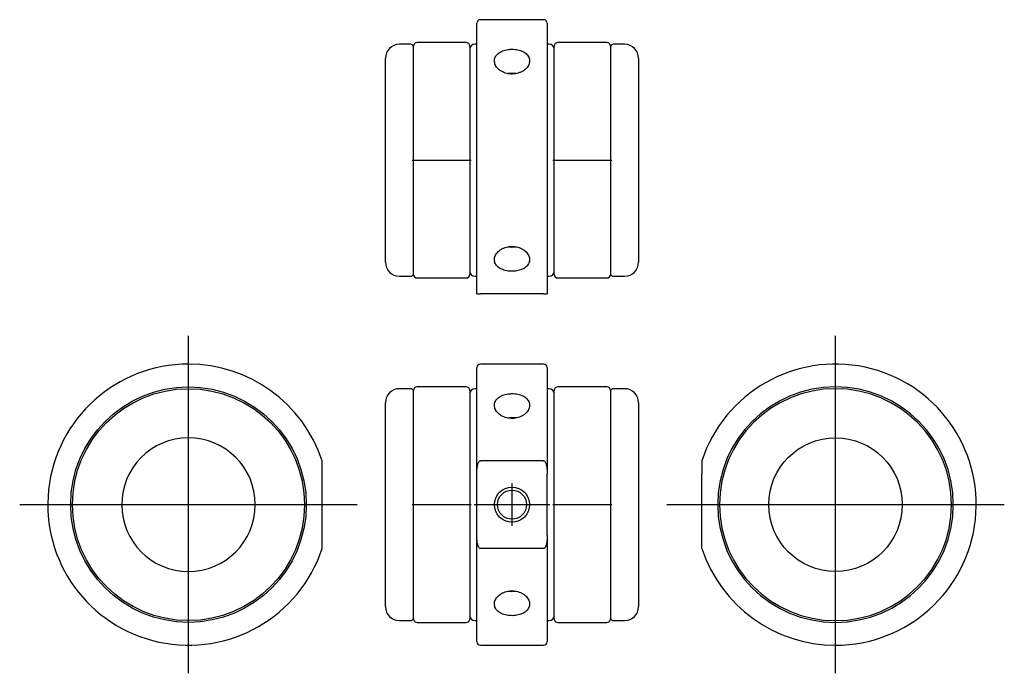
# Model space of a CAD drawing. Extents: x -70 to 70, y -24 to 69.
import ezdxf

# ---------------------------------------------------------------- set-up
doc = ezdxf.new("R2010")
doc.units = 0
doc.layers.get('0').update_dxf_attribs({"linetype": 'CONTINUOUS'})

# ---------------------------------------------------------------- blocks, each defined once
blk = doc.blocks.new('RBG020GCA-TV')
at = {"color": 7, "linetype": 'CONTINUOUS'}
for p, q in [((4.5, 20), (-4.5, 20)), ((-5, -19), (-5, 19.5)), ((5, 19.5), (5, -19)), ((-14.433013, 16.5), (-16, 16.5)), ((-14, 0), (-14, 16.25)), ((-6.5, 16.75), (-13.5, 16.75)), ((-6, 16.25), (-6, 0)), ((-5, 16.5), (-5.3, 16.5)), ((5.3, 16.5), (5, 16.5)), ((6, 0), (6, 16.25)), ((13.5, 16.75), (6.5, 16.75)), ((14, 16.25), (14, 0)), ((16, 16.5), (14.433013, 16.5)), ((-18, 0), (-18, 14.5)), ((18, 14.5), (18, 0)), ((-18, -14.5), (-18, 0)), ((-14, -16.25), (-14, 0)), ((-6, 0), (-6, -16.25)), ((6, -16.25), (6, 0)), ((14, 0), (14, -16.25)), ((18, 0), (18, -14.5)), ((-16, -16.5), (-14.433013, -16.5)), ((-13.5, -16.75), (-6.5, -16.75)), ((-5.3, -16.5), (-5, -16.5)), ((5, -16.5), (5.3, -16.5)), ((6.5, -16.75), (13.5, -16.75)), ((14.433013, -16.5), (16, -16.5)), ((-5, -19), (-4.5, -19)), ((4.5, -19), (-4.5, -19)), ((4.5, -19), (5, -19))]:
    blk.add_line(p, q, dxfattribs=at)
at = {"color": 2, "linetype": 'CONTINUOUS'}
for p, q in [((-14.2, 0), (-5.8, 0)), ((5.8, 0), (14.2, 0))]:
    blk.add_line(p, q, dxfattribs=at)
at = {"color": 7, "linetype": 'CONTINUOUS'}
for points in [[(0, 12.374369), (-0.29515, 12.362006), (-0.586171, 12.32509)], [(0.571363, 12.327582), (0.287591, 12.362633), (0, 12.374369)], [(-0.591226, -12.324224), (-0.010844, -12.374352), (0.570131, -12.327786)]]:
    blk.add_lwpolyline(points, dxfattribs=at)
for centre, radius, start, end in [((-4.5, 19.5), 0.5, 90, 180), ((4.5, 19.5), 0.5, 0, 90), ((-16, 14.5), 2, 90, 180), ((-14.433013, 16), 0.5, 30, 90), ((-13.5, 16.25), 0.5, 90, 180), ((-6.5, 16.25), 0.5, 0, 90), ((-5.3, 15.8), 0.7, 90, 180), ((5.3, 15.8), 0.7, 0, 90), ((6.5, 16.25), 0.5, 90, 180), ((13.5, 16.25), 0.5, 0, 90), ((14.433013, 16), 0.5, 90, 150), ((16, 14.5), 2, 360, 90), ((-16, -14.5), 2, 180, 270), ((16, -14.5), 2, 270, 0), ((-14.433013, -16), 0.5, 270, 330), ((-13.5, -16.25), 0.5, 180, 270), ((-6.5, -16.25), 0.5, 270, 0), ((-5.3, -15.8), 0.7, 180, 270), ((5.3, -15.8), 0.7, 270, 0), ((6.5, -16.25), 0.5, 180, 270), ((13.5, -16.25), 0.5, 270, 0), ((14.433013, -16), 0.5, 210, 270)]:
    blk.add_arc(centre, radius, start, end, dxfattribs=at)
for points, start_tangent, end_tangent in [([(-2.4999999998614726, 14.142117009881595), (-2.465332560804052, 14.43137231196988), (-2.362077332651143, 14.70932309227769), (-2.1923766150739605, 14.965786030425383), (-1.9619273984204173, 15.19526747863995), (-1.6743171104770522, 15.393612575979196), (-1.3396202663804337, 15.555704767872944), (-0.9652127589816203, 15.678343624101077), (-0.5632209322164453, 15.75918748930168), (-0.2834586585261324, 15.788985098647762), (-1e-16, 15.798982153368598)], (0.0052841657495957, 0.9999860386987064), (0.9999999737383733, -0.0002291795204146)), ([(0, 15.798982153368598), (0.4178330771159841, 15.77708856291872), (0.8238440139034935, 15.7123268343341), (1.2061987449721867, 15.60534478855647), (1.5547560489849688, 15.458547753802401), (1.8607286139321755, 15.27312915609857), (2.1144395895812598, 15.053821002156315), (2.308509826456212, 14.803887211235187), (2.4372596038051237, 14.530210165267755), (2.4958063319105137, 14.240899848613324), (2.4999999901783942, 14.142292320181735)], (0.9999997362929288, 0.0007262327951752), (0.0034227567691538, -0.9999941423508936)), ([(2.4999999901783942, 14.142292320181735), (2.4842587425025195, 13.94268483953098), (2.402615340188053, 13.645721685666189), (2.254358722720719, 13.357320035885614), (2.0422008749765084, 13.085963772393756), (1.7732679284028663, 12.841032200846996), (1.4519571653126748, 12.629898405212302), (1.0895404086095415, 12.461296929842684), (0.6954976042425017, 12.34207928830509), (0.2815501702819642, 12.276106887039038), (-0.1377436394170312, 12.266696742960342), (-0.5531328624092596, 12.312710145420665), (-0.9513308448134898, 12.41277802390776), (-1.322930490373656, 12.562387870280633), (-1.6588732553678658, 12.757880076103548), (-1.9483789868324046, 12.991031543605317), (-2.183877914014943, 13.255866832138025), (-2.357660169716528, 13.54192835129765), (-2.463568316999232, 13.839303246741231), (-2.499997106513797, 14.139445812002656), (-2.4999999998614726, 14.142117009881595)], (-0.0050985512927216, -0.9999870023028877), (-3.74719714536e-05, 0.9999999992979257)), ([(-2.4999999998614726, -14.142154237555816), (-2.4653325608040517, -13.846773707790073), (-2.3620773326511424, -13.551229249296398), (-2.19237661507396, -13.267390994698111), (-1.9619273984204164, -13.003993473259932), (-1.6743171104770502, -12.76856448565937), (-1.3396202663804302, -12.570602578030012), (-0.965212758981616, -12.417335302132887), (-0.5632209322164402, -12.314544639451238), (-0.2834586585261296, -12.276326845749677), (1e-16, -12.263448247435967)], (0.0124564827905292, 0.9999224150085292), (0.9999999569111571, 0.0002935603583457)), ([(2e-16, -12.263448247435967), (0.4178330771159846, -12.29164766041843), (0.8238440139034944, -12.374279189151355), (1.206198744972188, -12.508938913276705), (1.5547560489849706, -12.689889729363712), (1.860728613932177, -12.912423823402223), (2.114439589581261, -13.167477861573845), (2.308509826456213, -13.447786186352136), (2.4372596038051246, -13.74310709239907), (2.4958063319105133, -14.042588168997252), (2.4999999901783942, -14.141978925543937)], (0.9999995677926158, -0.0009297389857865), (0.0053320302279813, -0.9999857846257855)), ([(2.4999999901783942, -14.141978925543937), (2.4842587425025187, -14.338812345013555), (2.402615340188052, -14.621632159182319), (2.2543587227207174, -14.885630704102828), (2.042200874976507, -15.124692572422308), (1.7732679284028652, -15.333228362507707), (1.4519571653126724, -15.507598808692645), (1.0895404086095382, -15.643403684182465), (0.6954976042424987, -15.737662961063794), (0.2815501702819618, -15.789148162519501), (-0.1377436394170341, -15.796498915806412), (-0.5531328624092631, -15.760620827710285), (-0.9513308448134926, -15.681951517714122), (-1.3229304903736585, -15.562339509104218), (-1.6588732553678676, -15.402469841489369), (-1.9483789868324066, -15.206350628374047), (-2.183877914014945, -14.975993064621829), (-2.3576601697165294, -14.717886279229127), (-2.463568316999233, -14.43853437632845), (-2.499997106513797, -14.144824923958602), (-2.4999999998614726, -14.142154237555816)], (-0.0003672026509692, -0.9999999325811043), (7.7191423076e-06, 0.9999999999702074))]:
    blk.add_spline(points, degree=3, dxfattribs=dict(at, start_tangent=start_tangent, end_tangent=end_tangent))
blk = doc.blocks.new('RBG020GCA-RV')
at = {"color": 2, "linetype": 'CONTINUOUS'}
for p, q in [((0, -24), (0, 24)), ((0, -20.1), (0, 20.1)), ((-24, 0), (24, 0)), ((-20.1, 0), (20.1, 0))]:
    blk.add_line(p, q, dxfattribs=at)
at = {"color": 7, "linetype": 'CONTINUOUS'}
for p, q in [((-19, 6.244998), (-19, 4.387482)), ((-19, -4.387482), (-19, 4.387482)), ((-19, -6.244998), (-19, -4.387482))]:
    blk.add_line(p, q, dxfattribs=at)
blk.add_circle((0, 0), 9.5, dxfattribs=at)
for radius, start, end in [(20, 270, 161.805128), (16.75, 90, 270), (16.5, 90, 270), (16.75, 270, 90), (16.5, 270, 90), (20, 198.194872, 270)]:
    blk.add_arc((0, 0), radius, start, end, dxfattribs=at)
blk = doc.blocks.new('RBG020GCA-LV')
at = {"color": 2, "linetype": 'CONTINUOUS'}
for p, q in [((0, -24), (0, 24)), ((0, -20.1), (0, 20.1)), ((-24, 0), (24, 0)), ((-20.1, 0), (20.1, 0))]:
    blk.add_line(p, q, dxfattribs=at)
at = {"color": 7, "linetype": 'CONTINUOUS'}
for p, q in [((19, 4.387482), (19, 6.244998)), ((19, -4.387482), (19, 4.387482)), ((19, -6.244998), (19, -4.387482))]:
    blk.add_line(p, q, dxfattribs=at)
for radius in [16.75, 16.5]:
    blk.add_circle((0, 0), radius, dxfattribs=at)
for radius, start, end in [(20, 90, 341.805128), (20, 18.194872, 90), (9.5, 90, 270), (9.5, 270, 90)]:
    blk.add_arc((0, 0), radius, start, end, dxfattribs=at)
blk = doc.blocks.new('RBG020GCA-FV')
at = {"color": 7, "linetype": 'CONTINUOUS'}
for p, q in [((4.5, 20), (-4.5, 20)), ((-5, 4.387482), (-5, 19.5)), ((5, 19.5), (5, 4.387482)), ((-14.433013, 16.5), (-16, 16.5)), ((-14, -16.25), (-14, 16.25)), ((-6.5, 16.75), (-13.5, 16.75)), ((-6, 16.25), (-6, -16.25)), ((-5, 16.5), (-5.3, 16.5)), ((5.3, 16.5), (5, 16.5)), ((6, -16.25), (6, 16.25)), ((13.5, 16.75), (6.5, 16.75)), ((14, 16.25), (14, -16.25)), ((16, 16.5), (14.433013, 16.5)), ((-18, -14.5), (-18, 14.5)), ((18, 14.5), (18, -14.5)), ((4.5, 6.244998), (-4.5, 6.244998)), ((-5, -4.387482), (-5, 4.387482)), ((5, -4.387482), (5, 4.387482)), ((-5, -19.5), (-5, -4.387482)), ((5, -4.387482), (5, -19.5)), ((4.5, -6.244998), (-4.5, -6.244998)), ((-16, -16.5), (-14.433013, -16.5)), ((-13.5, -16.75), (-6.5, -16.75)), ((-5.3, -16.5), (-5, -16.5)), ((5, -16.5), (5.3, -16.5)), ((6.5, -16.75), (13.5, -16.75)), ((14.433013, -16.5), (16, -16.5)), ((-4.5, -20), (4.5, -20))]:
    blk.add_line(p, q, dxfattribs=at)
at = {"color": 2, "linetype": 'CONTINUOUS'}
for p, q in [((0, -3), (0, 3)), ((-14.2, 0), (-5.8, 0)), ((-5.4, 0), (5.4, 0)), ((-3, 0), (3, 0)), ((5.8, 0), (14.2, 0))]:
    blk.add_line(p, q, dxfattribs=at)
at = {"color": 7, "linetype": 'CONTINUOUS'}
for points in [[(0, 12.374369), (-0.29515, 12.362006), (-0.586171, 12.32509)], [(0.571363, 12.327582), (0.287591, 12.362633), (0, 12.374369)], [(-0.591226, -12.324224), (-0.010844, -12.374352), (0.570131, -12.327786)]]:
    blk.add_lwpolyline(points, dxfattribs=at)
at = {"color": 2, "linetype": 'CONTINUOUS'}
blk.add_circle((0, 0), 2.5, dxfattribs=at)
at = {"color": 7, "linetype": 'CONTINUOUS'}
blk.add_circle((0, 0), 2.067, dxfattribs=at)
for centre, radius, start, end in [((-4.5, 19.5), 0.5, 90, 180), ((4.5, 19.5), 0.5, 0, 90), ((-16, 14.5), 2, 90, 180), ((-14.433013, 16), 0.5, 30, 90), ((-13.5, 16.25), 0.5, 90, 180), ((-6.5, 16.25), 0.5, 0, 90), ((-5.3, 15.8), 0.7, 90, 180), ((5.3, 15.8), 0.7, 0, 90), ((6.5, 16.25), 0.5, 90, 180), ((13.5, 16.25), 0.5, 0, 90), ((14.433013, 16), 0.5, 90, 150), ((16, 14.5), 2, 360, 90), ((-16, -14.5), 2, 180, 270), ((16, -14.5), 2, 270, 0), ((-14.433013, -16), 0.5, 270, 330), ((-13.5, -16.25), 0.5, 180, 270), ((-6.5, -16.25), 0.5, 270, 0), ((-5.3, -15.8), 0.7, 180, 270), ((5.3, -15.8), 0.7, 270, 0), ((6.5, -16.25), 0.5, 180, 270), ((13.5, -16.25), 0.5, 270, 0), ((14.433013, -16), 0.5, 210, 270), ((-4.5, -19.5), 0.5, 180, 270), ((4.5, -19.5), 0.5, 270, 0)]:
    blk.add_arc(centre, radius, start, end, dxfattribs=at)
for points, start_tangent, end_tangent in [([(-2.4999999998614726, 14.142117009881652), (-2.4653325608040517, 14.43137231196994), (-2.3620773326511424, 14.709323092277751), (-2.19237661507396, 14.965786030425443), (-1.9619273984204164, 15.19526747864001), (-1.6743171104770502, 15.393612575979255), (-1.3396202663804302, 15.555704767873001), (-0.965212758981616, 15.67834362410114), (-0.5632209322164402, 15.759187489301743), (-0.2834586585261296, 15.788985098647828), (2e-16, 15.79898215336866)], (0.0052841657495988, 0.9999860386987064), (0.9999999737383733, -0.0002291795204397)), ([(2e-16, 15.79898215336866), (0.4178330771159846, 15.777088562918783), (0.8238440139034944, 15.71232683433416), (1.206198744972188, 15.605344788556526), (1.5547560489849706, 15.45854775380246), (1.860728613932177, 15.27312915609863), (2.114439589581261, 15.053821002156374), (2.308509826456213, 14.803887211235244), (2.4372596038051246, 14.530210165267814), (2.4958063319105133, 14.240899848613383), (2.4999999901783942, 14.14229232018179)], (0.9999997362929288, 0.0007262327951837), (0.0034227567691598, -0.9999941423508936)), ([(2.4999999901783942, 14.14229232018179), (2.4842587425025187, 13.942684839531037), (2.402615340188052, 13.645721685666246), (2.2543587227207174, 13.357320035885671), (2.042200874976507, 13.085963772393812), (1.7732679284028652, 12.841032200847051), (1.4519571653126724, 12.62989840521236), (1.0895404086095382, 12.461296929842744), (0.6954976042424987, 12.342079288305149), (0.2815501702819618, 12.276106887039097), (-0.1377436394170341, 12.2666967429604), (-0.5531328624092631, 12.312710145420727), (-0.9513308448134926, 12.412778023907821), (-1.3229304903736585, 12.562387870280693), (-1.6588732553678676, 12.75788007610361), (-1.9483789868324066, 12.991031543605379), (-2.183877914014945, 13.255866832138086), (-2.3576601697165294, 13.54192835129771), (-2.463568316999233, 13.83930324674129), (-2.499997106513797, 14.139445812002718), (-2.4999999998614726, 14.142117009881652)], (-0.0050985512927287, -0.9999870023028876), (-3.74719716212e-05, 0.9999999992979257)), ([(-5, 4.387482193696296), (-4.976843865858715, 5.0137999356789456), (-4.91228166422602, 5.510220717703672), (-4.853892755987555, 5.76032759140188), (-4.763678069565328, 5.999878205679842), (-4.667543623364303, 6.15179466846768), (-4.609294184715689, 6.2061654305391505), (-4.536521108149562, 6.240719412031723), (-4.5000000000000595, 6.244997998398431)], (-0.014160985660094, 0.9998997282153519), (0.9998377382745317, 0.01801380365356)), ([(4.4999999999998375, 6.244997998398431), (4.516943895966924, 6.2440782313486), (4.568529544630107, 6.229869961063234), (4.634346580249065, 6.185859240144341), (4.723441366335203, 6.074094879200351), (4.813100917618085, 5.882631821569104), (4.876159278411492, 5.6749532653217), (4.938123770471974, 5.359787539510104), (4.974645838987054, 5.0403817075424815), (5, 4.387482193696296)], (0.9999945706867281, -0.0032952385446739), (-0.0112933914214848, -0.9999362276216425)), ([(-4.4999999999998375, -6.244997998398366), (-4.516943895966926, -6.244078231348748), (-4.5685295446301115, -6.229869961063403), (-4.63434658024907, -6.185859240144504), (-4.723441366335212, -6.074094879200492), (-4.8131009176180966, -5.8826318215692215), (-4.87615927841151, -5.674953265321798), (-4.938123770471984, -5.359787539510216), (-4.974645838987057, -5.040381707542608), (-5, -4.387482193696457)], (-0.9999945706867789, 0.0032952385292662), (0.0112933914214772, 0.9999362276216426)), ([(5, -4.387482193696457), (4.976843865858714, -5.013799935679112), (4.912281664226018, -5.510220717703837), (4.853892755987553, -5.760327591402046), (4.763678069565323, -5.999878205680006), (4.667543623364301, -6.151794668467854), (4.609294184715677, -6.2061654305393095), (4.5365211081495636, -6.24071941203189), (4.5000000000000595, -6.244997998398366)], (0.0141609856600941, -0.9998997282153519), (-0.999837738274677, -0.0180138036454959)), ([(-2.4999999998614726, -14.142154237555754), (-2.4653325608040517, -13.84677370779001), (-2.362077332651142, -13.551229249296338), (-2.192376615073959, -13.267390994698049), (-1.9619273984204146, -13.00399347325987), (-1.674317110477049, -12.76856448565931), (-1.3396202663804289, -12.570602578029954), (-0.9652127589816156, -12.417335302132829), (-0.5632209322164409, -12.314544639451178), (-0.28345865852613, -12.276326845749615), (-1e-16, -12.263448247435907)], (0.0124564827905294, 0.9999224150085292), (0.9999999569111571, 0.0002935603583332)), ([(0, -12.263448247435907), (0.4178330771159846, -12.29164766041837), (0.8238440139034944, -12.374279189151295), (1.2061987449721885, -12.508938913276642), (1.5547560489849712, -12.689889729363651), (1.8607286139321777, -12.912423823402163), (2.114439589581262, -13.167477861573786), (2.308509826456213, -13.447786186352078), (2.437259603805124, -13.74310709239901), (2.4958063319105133, -14.042588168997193), (2.4999999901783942, -14.141978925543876)], (0.9999995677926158, -0.000929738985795), (0.0053320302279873, -0.9999857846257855)), ([(2.4999999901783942, -14.141978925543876), (2.4842587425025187, -14.338812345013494), (2.402615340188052, -14.621632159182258), (2.254358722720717, -14.88563070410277), (2.0422008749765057, -15.124692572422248), (1.7732679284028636, -15.333228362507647), (1.4519571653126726, -15.507598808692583), (1.0895404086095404, -15.643403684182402), (0.6954976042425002, -15.737662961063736), (0.2815501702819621, -15.789148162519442), (-0.1377436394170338, -15.796498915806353), (-0.5531328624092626, -15.760620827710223), (-0.9513308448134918, -15.681951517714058), (-1.3229304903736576, -15.562339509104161), (-1.6588732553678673, -15.402469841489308), (-1.948378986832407, -15.206350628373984), (-2.183877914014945, -14.97599306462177), (-2.357660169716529, -14.717886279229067), (-2.463568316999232, -14.43853437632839), (-2.499997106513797, -14.144824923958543), (-2.4999999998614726, -14.142154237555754)], (-0.0003672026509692, -0.9999999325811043), (7.7191423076e-06, 0.9999999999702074))]:
    blk.add_spline(points, degree=3, dxfattribs=dict(at, start_tangent=start_tangent, end_tangent=end_tangent))

msp = doc.modelspace()

# ---------------------------------------------------------------- block references
at = {"linetype": 'ByBlock'}
for name, p in [('RBG020GCA-TV', (0, 49)), ('RBG020GCA-LV', (-46, 0)), ('RBG020GCA-RV', (46, 0)), ('RBG020GCA-FV', (0, 0))]:
    msp.add_blockref(name, p, dxfattribs=at)

doc.saveas('drawing.dxf')
